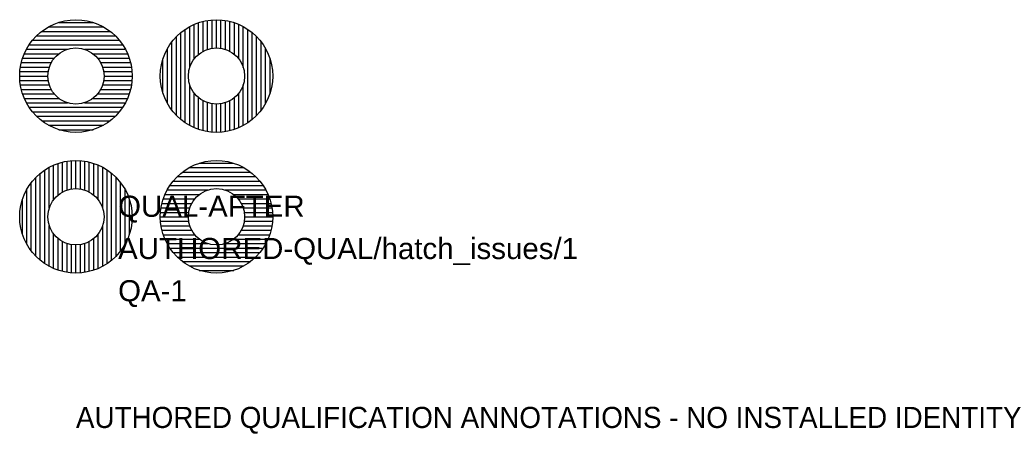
# Model space of a CAD drawing. Header units: metres. Extents: x -4 to 66, y -15.4 to 14.
import ezdxf

# ---------------------------------------------------------------- set-up
doc = ezdxf.new("R2010")
doc.units = ezdxf.units.M
doc.layers.add('ICT_QUAL_TEST_ONLY', color=7, linetype='Continuous')
doc.styles.add('textstyle3', font='arial.ttf')

# ---------------------------------------------------------------- blocks, each defined once
blk = doc.blocks.new('ICT_QUAL_TEST_ANCHOR')
at = {"layer": 'ICT_QUAL_TEST_ONLY'}
blk.add_circle((0, 0), 2, dxfattribs=at)

msp = doc.modelspace()

# ---------------------------------------------------------------- hatches: boundary and pattern name
h = msp.add_hatch()
h.set_pattern_fill('ANSI31', color=256, scale=0.1, angle=315, style=0, pattern_type=0)
h.set_pattern_definition([(360, (0, 10), (1e-16, 0.3175), [])])
edge = h.paths.add_edge_path(flags=0)
edge.add_arc((0, 10), 4, 0, 180)
edge.add_arc((0, 10), 4, 180, 360)
edge = h.paths.add_edge_path(flags=0)
edge.add_arc((0, 10), 2, 180, 360, ccw=False)
edge.add_arc((0, 10), 2, 0, 180, ccw=False)
h = msp.add_hatch()
h.set_pattern_fill('ANSI31', color=256, scale=0.1, angle=45, style=0, pattern_type=0)
h.set_pattern_definition([(90, (10, 10), (-0.3175, 0), [])])
edge = h.paths.add_edge_path(flags=0)
edge.add_arc((10, 10), 4, 0, 180)
edge.add_arc((10, 10), 4, 180, 360)
edge = h.paths.add_edge_path(flags=0)
edge.add_arc((10, 10), 2, 180, 360, ccw=False)
edge.add_arc((10, 10), 2, 0, 180, ccw=False)
h = msp.add_hatch()
h.set_pattern_fill('ANSI31', color=256, scale=0.1, angle=45, style=0, pattern_type=0)
h.set_pattern_definition([(90, (0, -0.8), (-0.3175, 0), [])])
edge = h.paths.add_edge_path(flags=0)
edge.add_arc((0, 0), 4, 0, 180)
edge.add_arc((0, 0), 4, 180, 360)
edge = h.paths.add_edge_path(flags=0)
edge.add_arc((0, 0), 2, 180, 360, ccw=False)
edge.add_arc((0, 0), 2, 0, 180, ccw=False)
h = msp.add_hatch()
h.set_pattern_fill('ANSI31', color=256, scale=0.1, angle=315, style=0, pattern_type=0)
h.set_pattern_definition([(360, (10, 0), (1e-16, 0.3175), [])])
edge = h.paths.add_edge_path(flags=0)
edge.add_arc((10, 0), 4, 0, 180)
edge.add_arc((10, 0), 4, 180, 360)
edge = h.paths.add_edge_path(flags=0)
edge.add_arc((10, 0), 2, 180, 360, ccw=False)
edge.add_arc((10, 0), 2, 0, 180, ccw=False)

# ---------------------------------------------------------------- linework, layer by layer
for centre, radius in [((0, 10), 4), ((10, 10), 4), ((0, 10), 2), ((10, 10), 2), ((0, 0), 4), ((10, 0), 4), ((0, 0), 2), ((10, 0), 2)]:
    msp.add_circle(centre, radius)

# ---------------------------------------------------------------- block references
at = {"layer": 'ICT_QUAL_TEST_ONLY'}
ref = msp.add_blockref('ICT_QUAL_TEST_ANCHOR', (0, 0), dxfattribs=at)
ref.add_attrib('MANUFACTURER', 'QUAL-AFTER', (3, 0), dxfattribs={"layer": '0', "height": 1.5, "style": 'textstyle3'})
ref.add_attrib('ICT_ID', 'AUTHORED-QUAL/hatch_issues/1', (3, -3), dxfattribs={"height": 1.5, "style": 'textstyle3'})
ref.add_attrib('TAG', 'QA-1', (3, -6), dxfattribs={"height": 1.5, "style": 'textstyle3'})

# ---------------------------------------------------------------- texts
at = {"layer": 'ICT_QUAL_TEST_ONLY', "style": 'textstyle3'}
msp.add_text('AUTHORED QUALIFICATION ANNOTATIONS - NO INSTALLED IDENTITY', height=1.5, dxfattribs=at).set_placement((0, -15))

doc.saveas('drawing.dxf')
